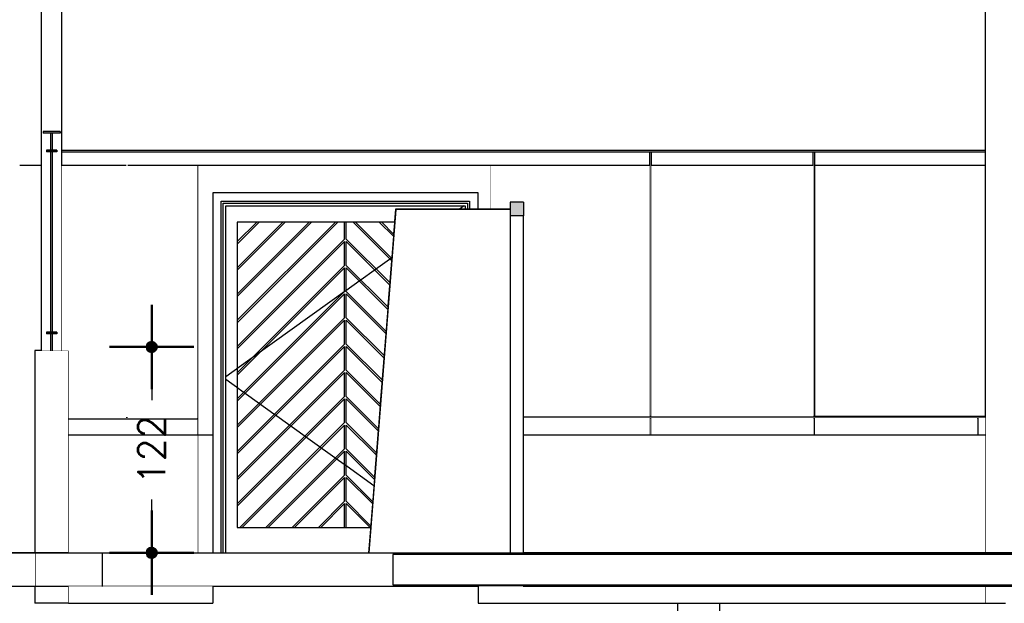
# Model space of a CAD drawing. Header units: inches. Extents: x -33917 to -601, y 26730 to 64098.
# Tile 48 of 80: x -16576 to -15992, y 27226 to 27573. Entities that reach past the tile are written whole.
import ezdxf

# ---------------------------------------------------------------- set-up
doc = ezdxf.new("R2010")
doc.units = ezdxf.units.IN
doc.header["$LTSCALE"] = 0.8
doc.header["$MEASUREMENT"] = 0
doc.set_wipeout_variables(frame=1)
doc.header["$PDMODE"] = 2
doc.layers.add('Parede', color=7, linetype='Continuous', lineweight=50)
doc.styles.add('R', font='romans.shx')
doc.dimstyles.new('100', dxfattribs={"dimscale": 2, "dimtxt": 14, "dimasz": 1, "dimexe": 1, "dimexo": 1, "dimgap": 5, "dimtad": 1, "dimdec": 0, "dimdsep": 46, "dimtxsty": 'R', "dimblk1": 'COTA', "dimblk2": 'COTA', "dimsah": 1, "dimcen": 1, "dimse1": 1, "dimse2": 1, "dimclrt": 7, "dimaunit": 1, "dimadec": 0, "dimazin": 0, "dimtfac": 1, "dimtdec": 0, "dimtmove": 2, "dimatfit": 3, "dimldrblk": 'COTA', "dimfxl": 1, "dimtolj": 1, "dimarcsym": 0})

# ---------------------------------------------------------------- blocks, each defined once
blk = doc.blocks.new('COTA')
h = blk.add_hatch(color=256)
h.paths.add_polyline_path([(0, 1.5, 0.414214), (-1.5, 0), (0, 0)])
h.paths.add_polyline_path([(1.5, 0), (0, 0), (0, -1.5, 0.414214)])
h.paths.add_polyline_path([(0, 1.5), (0, 0), (1.5, 0, 0.414214)])
h.paths.add_polyline_path([(0, 0), (-1.5, 0, 0.414214), (0, -1.5)])
for p, q in [((0, 12.5), (0, 0)), ((0, 0), (-12.5, 0)), ((0, -12.5), (0, 0)), ((0, 0), (12.5, 0))]:
    blk.add_line(p, q)
blk.add_circle((0, 0), 1.5)
blk = doc.blocks.new('*D174')
at = {"layer": 'Defpoints', "color": 0, "lineweight": -3, "transparency": 16777216}
for p in [(-16545.56, 27378.42), (-16498.06, 27378.42), (-16527.41, 27256.29)]:
    blk.add_point(p, dxfattribs=at)
at = {"layer": 'Parede', "color": 0, "lineweight": -2, "transparency": 16777216}
for p, q in [((-16498.06, 27376.42), (-16498.06, 27346.78)), ((-16498.06, 27258.29), (-16498.06, 27287.93))]:
    blk.add_line(p, q, dxfattribs=at)
at = {"layer": 'Parede', "color": 0, "lineweight": -2, "transparency": 16777216, "xscale": 2, "yscale": 2, "zscale": 2}
for p, rotation in [((-16498.06, 27378.42), 90), ((-16498.06, 27256.29), 270)]:
    blk.add_blockref('COTA', p, dxfattribs=dict(at, rotation=rotation))
at = {"layer": 'Parede', "color": 7, "lineweight": -3, "transparency": 16777216, "insert": (-16498.06, 27317.36), "char_height": 16, "attachment_point": 5, "rotation": 90, "style": 'R'}
blk.add_mtext('\\A1;122', dxfattribs=at)
blk = doc.blocks.new('*D175')
at = {"layer": 'Defpoints', "color": 0, "lineweight": -3, "transparency": 16777216}
for p in [(-16632.12, 27486.29), (-16587.41, 27486.29), (-16567.41, 27256.29)]:
    blk.add_point(p, dxfattribs=at)
at = {"layer": 'Parede', "color": 0, "lineweight": -2, "transparency": 16777216}
for p, q in [((-16632.12, 27484.29), (-16632.12, 27401.86)), ((-16632.12, 27258.29), (-16632.12, 27340.72))]:
    blk.add_line(p, q, dxfattribs=at)
at = {"layer": 'Parede', "color": 0, "lineweight": -2, "transparency": 16777216, "xscale": 2, "yscale": 2, "zscale": 2}
for p, rotation in [((-16632.12, 27486.29), 90), ((-16632.12, 27256.29), 270)]:
    blk.add_blockref('COTA', p, dxfattribs=dict(at, rotation=rotation))
at = {"layer": 'Parede', "color": 7, "lineweight": -3, "transparency": 16777216, "insert": (-16632.12, 27371.29), "char_height": 16, "attachment_point": 5, "rotation": 90, "style": 'R'}
blk.add_mtext('\\A1;230', dxfattribs=at)

msp = doc.modelspace()

# ---------------------------------------------------------------- linework, layer by layer
at = {"layer": 'Parede', "lineweight": -3}
for p, q in [((-16003.409, 27256.29), (-16003.409, 27786.29)), ((-16576.409, 27486.29), (-16573.63, 27486.29)), ((-16573.63, 27486.29), (-16570.38, 27486.29)), ((-16100.63, 27486.29), (-16097.38, 27486.29)), ((-16097.38, 27486.29), (-16092.805, 27486.29)), ((-16092.805, 27486.29), (-16091.505, 27486.29)), ((-16091.505, 27486.29), (-16090.205, 27486.29)), ((-16090.205, 27486.29), (-16085.63, 27486.29)), ((-16085.63, 27486.29), (-16082.38, 27486.29)), ((-16082.38, 27486.29), (-16077.455, 27486.29)), ((-16077.455, 27486.29), (-16076.255, 27486.29)), ((-16076.255, 27486.29), (-16075.055, 27486.29)), ((-16075.055, 27486.29), (-16070.13, 27486.29)), ((-16070.13, 27486.29), (-16066.88, 27486.29)), ((-16066.88, 27486.29), (-16062.305, 27486.29)), ((-16062.305, 27486.29), (-16061.005, 27486.29)), ((-16061.005, 27486.29), (-16059.705, 27486.29)), ((-16059.705, 27486.29), (-16055.13, 27486.29)), ((-16055.13, 27486.29), (-16051.88, 27486.29)), ((-16051.88, 27486.29), (-16046.955, 27486.29)), ((-16046.955, 27486.29), (-16045.755, 27486.29)), ((-16045.755, 27486.29), (-16044.555, 27486.29)), ((-16044.555, 27486.29), (-16039.63, 27486.29)), ((-16039.63, 27486.29), (-16036.38, 27486.29)), ((-16036.38, 27486.29), (-16031.805, 27486.29)), ((-16031.805, 27486.29), (-16030.505, 27486.29)), ((-16030.505, 27486.29), (-16029.205, 27486.29)), ((-16029.205, 27486.29), (-16024.63, 27486.29)), ((-16024.63, 27486.29), (-16021.38, 27486.29)), ((-16021.38, 27486.29), (-16016.455, 27486.29)), ((-16016.455, 27486.29), (-16015.255, 27486.29)), ((-16015.255, 27486.29), (-16014.055, 27486.29)), ((-16014.055, 27486.29), (-16003.409, 27486.29)), ((-16009.13, 27486.29), (-16008.435, 27486.29)), ((-16567.409, 27376.29), (-16567.409, 27256.29)), ((-16547.409, 27376.29), (-16567.409, 27376.29)), ((-16547.409, 27376.29), (-16547.409, 27256.29)), ((-16567.409, 27236.29), (-16567.409, 27226.29)), ((-16547.409, 27236.29), (-16547.409, 27226.29)), ((-16547.409, 27226.29), (-16567.409, 27226.29)), ((-16185.909, 27216.29), (-16185.909, 27226.29)), ((-16160.909, 27216.29), (-16160.909, 27226.29))]:
    msp.add_line(p, q, dxfattribs=at)

# ---------------------------------------------------------------- wipeouts: each hides what was drawn before it
at = {"lineweight": -3}
msp.add_wipeout([(-16003.409, 27236.29), (-16003.409, 27226.29), (-15991.409, 27226.29), (-15991.409, 27236.29)], dxfattribs=at).dxf.layer = 'Parede'

# ---------------------------------------------------------------- next in the draw order: linework, layer by layer
at = {"layer": 'Parede', "lineweight": -3}
for q in [(-16003.409, 27236.29), (-15991.409, 27226.29)]:
    msp.add_line((-16003.409, 27226.29), q, dxfattribs=at)

# ---------------------------------------------------------------- next in the draw order: wipeouts: each hides what was drawn before it
at = {"lineweight": -3}
for points in [[(-16563.409, 27786.29), (-16563.409, 27376.29), (-16557.909, 27376.29), (-16557.909, 27386.29), (-16560.409, 27386.29), (-16560.409, 27387.29), (-16557.909, 27387.29), (-16557.909, 27494.29), (-16560.409, 27494.29), (-16560.409, 27495.29), (-16557.909, 27495.29), (-16557.909, 27505.29), (-16562.409, 27505.29), (-16562.409, 27506.29), (-16552.409, 27506.29), (-16552.409, 27505.29), (-16556.909, 27505.29), (-16556.909, 27495.29), (-16554.409, 27495.29), (-16554.409, 27494.29), (-16556.909, 27494.29), (-16556.909, 27387.29), (-16554.409, 27387.29), (-16554.409, 27386.29), (-16556.909, 27386.29), (-16556.909, 27376.29), (-16551.409, 27376.29), (-16551.409, 27786.29)], [(-16277.409, 27336.29), (-16003.409, 27336.29), (-16003.409, 27337.29), (-16277.409, 27337.29)], [(-16547.409, 27336.29), (-16547.409, 27335.29), (-16470.81, 27335.29), (-16470.81, 27336.29)], [(-16567.409, 27256.29), (-16567.409, 27236.29), (-16277.707, 27236.29), (-16277.707, 27256.29)]]:
    msp.add_wipeout(points, dxfattribs=at).dxf.layer = 'Parede'

# ---------------------------------------------------------------- next in the draw order: linework, layer by layer
at = {"layer": 'Parede', "lineweight": -3}
for p, q in [((-16563.409, 27376.29), (-16563.409, 27786.29)), ((-16551.409, 27376.29), (-16551.409, 27786.29)), ((-16562.409, 27506.29), (-16562.409, 27505.29)), ((-16552.409, 27506.29), (-16552.409, 27505.29)), ((-16570.38, 27486.29), (-16565.455, 27486.29)), ((-16565.455, 27486.29), (-16564.255, 27486.29)), ((-16564.255, 27486.29), (-16563.409, 27486.29)), ((-16567.409, 27256.29), (-16567.409, 27236.29)), ((-16547.409, 27256.29), (-16567.409, 27256.29)), ((-16527.409, 27256.29), (-16547.409, 27256.29)), ((-16369.409, 27256.29), (-16527.409, 27256.29)), ((-16369.209, 27256.29), (-16369.409, 27256.29)), ((-16277.707, 27256.29), (-16369.209, 27256.29)), ((-16547.409, 27236.29), (-16567.409, 27236.29)), ((-16527.409, 27236.29), (-16547.409, 27236.29)), ((-16277.707, 27236.29), (-16527.409, 27236.29))]:
    msp.add_line(p, q, dxfattribs=at)

# ---------------------------------------------------------------- next in the draw order: wipeouts: each hides what was drawn before it
at = {"lineweight": -3}
for points in [[(-16557.909, 27495.29), (-16556.909, 27495.29), (-16556.909, 27505.29), (-16557.909, 27505.29)], [(-16556.909, 27386.29), (-16557.909, 27386.29), (-16557.909, 27376.29), (-16556.909, 27376.29)], [(-16471.047, 27335.29), (-16471.047, 27326.29), (-16470.81, 27326.29), (-16470.81, 27335.29)], [(-16201.587, 27336.29), (-16202.587, 27336.29), (-16202.587, 27326.29), (-16201.587, 27326.29)], [(-16104.511, 27336.29), (-16105.511, 27336.29), (-16105.511, 27326.29), (-16104.511, 27326.29)], [(-16007.435, 27336.29), (-16008.435, 27336.29), (-16008.435, 27326.29), (-16007.435, 27326.29)]]:
    msp.add_wipeout(points, dxfattribs=at).dxf.layer = 'Parede'

# ---------------------------------------------------------------- next in the draw order: hatches: boundary and pattern name
at = {"layer": 'Parede', "lineweight": -3}
msp.add_hatch(color=256, dxfattribs=at).paths.add_polyline_path([(-16562.409, 27505.29), (-16552.409, 27505.29), (-16552.409, 27506.29), (-16562.409, 27506.29)])

# ---------------------------------------------------------------- next in the draw order: linework, layer by layer
for p, q in [((-16552.409, 27506.29), (-16562.409, 27506.29)), ((-16552.409, 27505.29), (-16562.409, 27505.29)), ((-16470.81, 27336.29), (-16547.409, 27336.29)), ((-16470.81, 27335.29), (-16547.409, 27335.29)), ((-16471.047, 27326.29), (-16471.047, 27335.29)), ((-16008.435, 27326.29), (-16008.435, 27336.29)), ((-16007.435, 27326.29), (-16007.435, 27336.29))]:
    msp.add_line(p, q, dxfattribs=at)

# ---------------------------------------------------------------- next in the draw order: wipeouts: each hides what was drawn before it
at = {"lineweight": -3}
for points in [[(-16557.909, 27387.29), (-16556.909, 27387.29), (-16556.909, 27494.29), (-16557.909, 27494.29)], [(-16202.587, 27337.29), (-16201.587, 27337.29), (-16201.587, 27494.29), (-16202.587, 27494.29)], [(-16105.511, 27337.29), (-16104.511, 27337.29), (-16104.511, 27494.29), (-16105.511, 27494.29)], [(-16841.846, 27236.29), (-16567.409, 27236.29), (-16567.409, 27256.29), (-16841.846, 27256.29)], [(-16547.409, 27236.29), (-16547.409, 27226.29), (-16461.827, 27226.29), (-16461.827, 27236.29)], [(-16304.427, 27226.29), (-16003.409, 27226.29), (-16003.409, 27236.29), (-16304.427, 27236.29)]]:
    msp.add_wipeout(points, dxfattribs=at).dxf.layer = 'Parede'

# ---------------------------------------------------------------- next in the draw order: hatches: boundary and pattern name
at = {"layer": 'Parede', "lineweight": -3}
for points in [[(-16560.409, 27494.29), (-16554.409, 27494.29), (-16554.409, 27495.29), (-16560.409, 27495.29)], [(-16560.409, 27386.29), (-16554.409, 27386.29), (-16554.409, 27387.29), (-16560.409, 27387.29)]]:
    msp.add_hatch(color=256, dxfattribs=at).paths.add_polyline_path(points)

# ---------------------------------------------------------------- next in the draw order: linework, layer by layer
for p, q in [((-16557.909, 27495.29), (-16557.909, 27505.29)), ((-16556.909, 27495.29), (-16556.909, 27505.29)), ((-16560.409, 27495.29), (-16560.409, 27494.29)), ((-16554.409, 27495.29), (-16560.409, 27495.29)), ((-16554.409, 27495.29), (-16554.409, 27494.29)), ((-16554.409, 27494.29), (-16560.409, 27494.29)), ((-16557.909, 27387.29), (-16557.909, 27494.29)), ((-16556.909, 27387.29), (-16556.909, 27494.29)), ((-16202.587, 27337.29), (-16202.587, 27494.29)), ((-16201.587, 27337.29), (-16201.587, 27494.29)), ((-16105.511, 27337.29), (-16105.511, 27494.29)), ((-16104.511, 27337.29), (-16104.511, 27494.29)), ((-16560.409, 27387.29), (-16560.409, 27386.29)), ((-16554.409, 27387.29), (-16560.409, 27387.29)), ((-16554.409, 27386.29), (-16560.409, 27386.29)), ((-16557.909, 27376.29), (-16557.909, 27386.29)), ((-16556.909, 27376.29), (-16556.909, 27386.29)), ((-16554.409, 27387.29), (-16554.409, 27386.29)), ((-16277.409, 27337.29), (-16003.409, 27337.29)), ((-16277.409, 27336.29), (-16003.409, 27336.29)), ((-16202.587, 27326.29), (-16202.587, 27336.29)), ((-16201.587, 27326.29), (-16201.587, 27336.29)), ((-16105.511, 27326.29), (-16105.511, 27336.29)), ((-16104.511, 27326.29), (-16104.511, 27336.29)), ((-16567.409, 27256.29), (-16841.846, 27256.29)), ((-16567.409, 27236.29), (-16841.846, 27236.29)), ((-16461.827, 27236.29), (-16461.827, 27226.29)), ((-16304.427, 27236.29), (-16304.427, 27226.29)), ((-16547.409, 27226.29), (-16461.827, 27226.29)), ((-16304.427, 27226.29), (-16003.409, 27226.29))]:
    msp.add_line(p, q, dxfattribs=at)
at = {"layer": 'Parede', "lineweight": -3, "flags": 128}
msp.add_lwpolyline([(-14497.254, 27236.29), (-14497.409, 27236.29), (-14499.634, 27236.29), (-14762.184, 27236.29), (-14764.409, 27236.29), (-14895.684, 27236.29), (-14897.909, 27236.29), (-15386.296, 27236.29), (-15388.521, 27236.29), (-15876.909, 27236.29), (-15879.134, 27236.29), (-16010.409, 27236.29), (-16012.634, 27236.29), (-16275.184, 27236.29), (-16277.409, 27236.29), (-16277.707, 27236.29)], dxfattribs=at)

# ---------------------------------------------------------------- next in the draw order: dimensions: what is measured, and where the dimension line sits
at = {"layer": 'Parede', "lineweight": -3}
dim = msp.add_linear_dim(base=(-16632.12, 27486.29), p1=(-16567.409, 27256.29), p2=(-16587.409, 27486.29), angle=90, dimstyle='100', override={"dimtxt": 8}, dxfattribs=at)
dim.commit()
dim.dimension.update_dxf_attribs({"geometry": '*D175', "text_midpoint": (-16632.12, 27371.29), "dimtype": 160})

# ---------------------------------------------------------------- next in the draw order: wipeouts: each hides what was drawn before it
at = {"lineweight": -3}
for points in [[(-16551.409, 27486.29), (-16551.409, 27376.29), (-16547.409, 27376.29), (-16547.409, 27336.29), (-16513.284, 27336.29), (-16513.284, 27486.29)], [(-16296.734, 27486.29), (-16470.81, 27486.29), (-16470.81, 27256.29), (-16461.827, 27256.29), (-16461.827, 27469.99), (-16304.427, 27469.99), (-16304.427, 27460.29), (-16296.734, 27460.29)]]:
    msp.add_wipeout(points, dxfattribs=at).dxf.layer = 'Parede'

# ---------------------------------------------------------------- next in the draw order: linework, layer by layer
at = {"layer": 'Parede', "lineweight": -3}
for p, q in [((-16551.409, 27486.29), (-16550.305, 27486.29)), ((-16550.305, 27486.29), (-16549.005, 27486.29)), ((-16549.005, 27486.29), (-16547.705, 27486.29)), ((-16547.705, 27486.29), (-16543.13, 27486.29)), ((-16543.13, 27486.29), (-16539.88, 27486.29)), ((-16539.88, 27486.29), (-16534.955, 27486.29)), ((-16534.955, 27486.29), (-16533.755, 27486.29)), ((-16533.755, 27486.29), (-16532.555, 27486.29)), ((-16532.555, 27486.29), (-16527.63, 27486.29)), ((-16527.63, 27486.29), (-16524.38, 27486.29)), ((-16524.38, 27486.29), (-16519.805, 27486.29)), ((-16519.805, 27486.29), (-16518.505, 27486.29)), ((-16518.505, 27486.29), (-16517.205, 27486.29)), ((-16470.81, 27486.29), (-16470.81, 27326.29)), ((-16470.81, 27486.29), (-16296.734, 27486.29)), ((-16296.734, 27486.29), (-16296.734, 27460.29)), ((-16470.81, 27326.29), (-16470.81, 27256.29))]:
    msp.add_line(p, q, dxfattribs=at)

# ---------------------------------------------------------------- next in the draw order: wipeouts: each hides what was drawn before it
at = {"lineweight": -3}
for points in [[(-16455.627, 27463.79), (-16456.827, 27464.99), (-16456.827, 27256.29), (-16455.627, 27256.29)], [(-16310.627, 27463.79), (-16310.627, 27460.29), (-16309.427, 27460.29), (-16309.427, 27464.99)]]:
    msp.add_wipeout(points, dxfattribs=at).dxf.layer = 'Parede'

# ---------------------------------------------------------------- next in the draw order: wipeouts: each hides what was drawn before it
for points in [[(-16202.587, 27486.29), (-16296.734, 27486.29), (-16296.734, 27460.29), (-16285.409, 27460.29), (-16285.409, 27464.29), (-16277.409, 27464.29), (-16277.409, 27456.29), (-16277.409, 27337.29), (-16202.587, 27337.29)], [(-16309.427, 27464.99), (-16456.827, 27464.99), (-16455.627, 27463.79), (-16310.627, 27463.79)], [(-16547.409, 27326.29), (-16471.047, 27326.29), (-16471.047, 27335.29), (-16547.409, 27335.29)]]:
    msp.add_wipeout(points, dxfattribs=at).dxf.layer = 'Parede'

# ---------------------------------------------------------------- next in the draw order: linework, layer by layer
at = {"layer": 'Parede', "lineweight": -3}
for p, q in [((-16296.734, 27486.29), (-16295.88, 27486.29)), ((-16295.88, 27486.29), (-16290.955, 27486.29)), ((-16290.955, 27486.29), (-16289.755, 27486.29)), ((-16289.755, 27486.29), (-16288.555, 27486.29)), ((-16288.555, 27486.29), (-16283.63, 27486.29)), ((-16283.63, 27486.29), (-16280.38, 27486.29)), ((-16280.38, 27486.29), (-16275.805, 27486.29)), ((-16275.805, 27486.29), (-16274.505, 27486.29)), ((-16274.505, 27486.29), (-16273.205, 27486.29)), ((-16273.205, 27486.29), (-16268.63, 27486.29)), ((-16268.63, 27486.29), (-16265.38, 27486.29)), ((-16265.38, 27486.29), (-16260.455, 27486.29)), ((-16260.455, 27486.29), (-16259.255, 27486.29)), ((-16259.255, 27486.29), (-16258.055, 27486.29)), ((-16258.055, 27486.29), (-16253.13, 27486.29)), ((-16253.13, 27486.29), (-16249.88, 27486.29)), ((-16249.88, 27486.29), (-16245.305, 27486.29)), ((-16245.305, 27486.29), (-16244.005, 27486.29)), ((-16244.005, 27486.29), (-16242.705, 27486.29)), ((-16242.705, 27486.29), (-16238.13, 27486.29)), ((-16238.13, 27486.29), (-16234.88, 27486.29)), ((-16234.88, 27486.29), (-16229.955, 27486.29)), ((-16229.955, 27486.29), (-16228.755, 27486.29)), ((-16228.755, 27486.29), (-16227.555, 27486.29)), ((-16227.555, 27486.29), (-16222.63, 27486.29)), ((-16222.63, 27486.29), (-16219.38, 27486.29)), ((-16219.38, 27486.29), (-16214.805, 27486.29)), ((-16214.805, 27486.29), (-16213.505, 27486.29)), ((-16213.505, 27486.29), (-16212.205, 27486.29)), ((-16212.205, 27486.29), (-16207.63, 27486.29)), ((-16277.409, 27464.29), (-16285.409, 27464.29))]:
    msp.add_line(p, q, dxfattribs=at)

# ---------------------------------------------------------------- next in the draw order: wipeouts: each hides what was drawn before it
at = {"lineweight": -3}
for points in [[(-16512.284, 27336.29), (-16471.047, 27336.29), (-16471.047, 27486.29), (-16512.284, 27486.29)], [(-16461.827, 27256.29), (-16456.827, 27256.29), (-16456.827, 27464.99), (-16461.827, 27469.99)], [(-16304.427, 27469.99), (-16309.427, 27464.99), (-16309.427, 27460.29), (-16304.427, 27460.29)], [(-16277.409, 27326.29), (-16202.587, 27326.29), (-16202.587, 27336.29), (-16277.409, 27336.29)], [(-16547.409, 27256.29), (-16470.81, 27256.29), (-16470.81, 27326.29), (-16547.409, 27326.29)]]:
    msp.add_wipeout(points, dxfattribs=at).dxf.layer = 'Parede'

# ---------------------------------------------------------------- next in the draw order: linework, layer by layer
at = {"layer": 'Parede', "lineweight": -3}
for p, q in [((-16517.205, 27486.29), (-16513.284, 27486.29)), ((-16512.284, 27486.29), (-16509.38, 27486.29)), ((-16509.38, 27486.29), (-16504.455, 27486.29)), ((-16504.455, 27486.29), (-16503.255, 27486.29)), ((-16503.255, 27486.29), (-16502.055, 27486.29)), ((-16502.055, 27486.29), (-16497.13, 27486.29)), ((-16497.13, 27486.29), (-16493.88, 27486.29)), ((-16493.88, 27486.29), (-16489.305, 27486.29)), ((-16489.305, 27486.29), (-16488.005, 27486.29)), ((-16488.005, 27486.29), (-16486.705, 27486.29)), ((-16486.705, 27486.29), (-16482.13, 27486.29)), ((-16482.13, 27486.29), (-16478.88, 27486.29)), ((-16478.88, 27486.29), (-16473.955, 27486.29)), ((-16473.955, 27486.29), (-16472.755, 27486.29)), ((-16472.755, 27486.29), (-16471.555, 27486.29)), ((-16471.555, 27486.29), (-16471.047, 27486.29)), ((-16547.409, 27326.29), (-16470.81, 27326.29)), ((-16470.81, 27326.29), (-16461.827, 27326.29)), ((-16527.409, 27256.29), (-16527.409, 27236.29))]:
    msp.add_line(p, q, dxfattribs=at)

# ---------------------------------------------------------------- next in the draw order: dimensions: what is measured, and where the dimension line sits
dim = msp.add_linear_dim(base=(-16498.055, 27378.422), p1=(-16527.409, 27256.29), p2=(-16545.556, 27378.422), angle=90, dimstyle='100', override={"dimtxt": 8}, dxfattribs=at)
dim.commit()
dim.dimension.update_dxf_attribs({"geometry": '*D174', "text_midpoint": (-16498.055, 27317.356), "dimtype": 160})

# ---------------------------------------------------------------- next in the draw order: wipeouts: each hides what was drawn before it
at = {"lineweight": -3}
for points in [[(-16105.511, 27486.29), (-16201.587, 27486.29), (-16201.587, 27337.29), (-16105.511, 27337.29)], [(-16461.827, 27469.99), (-16456.827, 27464.99), (-16309.427, 27464.99), (-16304.427, 27469.99)]]:
    msp.add_wipeout(points, dxfattribs=at).dxf.layer = 'Parede'

# ---------------------------------------------------------------- next in the draw order: linework, layer by layer
at = {"layer": 'Parede', "lineweight": -3}
for p, q in [((-16207.63, 27486.29), (-16204.38, 27486.29)), ((-16204.38, 27486.29), (-16202.587, 27486.29)), ((-16201.587, 27486.29), (-16199.455, 27486.29)), ((-16199.455, 27486.29), (-16198.255, 27486.29)), ((-16198.255, 27486.29), (-16197.055, 27486.29)), ((-16197.055, 27486.29), (-16192.13, 27486.29)), ((-16192.13, 27486.29), (-16188.88, 27486.29)), ((-16188.88, 27486.29), (-16184.305, 27486.29)), ((-16184.305, 27486.29), (-16183.005, 27486.29)), ((-16183.005, 27486.29), (-16181.705, 27486.29)), ((-16181.705, 27486.29), (-16177.13, 27486.29)), ((-16177.13, 27486.29), (-16173.88, 27486.29)), ((-16173.88, 27486.29), (-16168.955, 27486.29)), ((-16168.955, 27486.29), (-16167.755, 27486.29)), ((-16167.755, 27486.29), (-16166.555, 27486.29)), ((-16166.555, 27486.29), (-16161.63, 27486.29)), ((-16161.63, 27486.29), (-16158.38, 27486.29)), ((-16158.38, 27486.29), (-16153.805, 27486.29)), ((-16153.805, 27486.29), (-16152.505, 27486.29)), ((-16152.505, 27486.29), (-16151.205, 27486.29)), ((-16151.205, 27486.29), (-16146.63, 27486.29)), ((-16146.63, 27486.29), (-16143.38, 27486.29)), ((-16143.38, 27486.29), (-16138.455, 27486.29)), ((-16138.455, 27486.29), (-16137.255, 27486.29)), ((-16137.255, 27486.29), (-16136.055, 27486.29)), ((-16136.055, 27486.29), (-16131.13, 27486.29)), ((-16131.13, 27486.29), (-16127.88, 27486.29)), ((-16127.88, 27486.29), (-16123.305, 27486.29)), ((-16123.305, 27486.29), (-16122.005, 27486.29)), ((-16122.005, 27486.29), (-16120.705, 27486.29)), ((-16120.705, 27486.29), (-16116.13, 27486.29)), ((-16116.13, 27486.29), (-16112.88, 27486.29)), ((-16461.827, 27469.99), (-16461.827, 27256.29)), ((-16304.427, 27469.99), (-16461.827, 27469.99)), ((-16304.427, 27460.29), (-16304.427, 27469.99))]:
    msp.add_line(p, q, dxfattribs=at)

# ---------------------------------------------------------------- next in the draw order: wipeouts: each hides what was drawn before it
at = {"lineweight": -3}
for points in [[(-16105.511, 27494.29), (-16105.555, 27494.29), (-16105.555, 27486.29), (-16105.511, 27486.29)], [(-16455.627, 27256.29), (-16454.127, 27256.29), (-16454.127, 27462.29), (-16455.627, 27462.29)], [(-16312.127, 27462.29), (-16312.127, 27460.29), (-16310.627, 27460.29), (-16310.627, 27462.29)], [(-16105.511, 27336.29), (-16201.587, 27336.29), (-16201.587, 27326.29), (-16105.511, 27326.29)]]:
    msp.add_wipeout(points, dxfattribs=at).dxf.layer = 'Parede'

# ---------------------------------------------------------------- next in the draw order: linework, layer by layer
at = {"layer": 'Parede', "lineweight": -3}
for p, q in [((-16551.409, 27495.276), (-16003.409, 27495.276)), ((-16551.409, 27494.276), (-16003.409, 27494.276)), ((-16105.555, 27486.29), (-16105.555, 27494.29)), ((-16112.88, 27486.29), (-16107.955, 27486.29)), ((-16107.955, 27486.29), (-16106.755, 27486.29)), ((-16106.755, 27486.29), (-16105.555, 27486.29)), ((-16105.555, 27486.29), (-16105.511, 27486.29)), ((-16104.511, 27486.29), (-16100.63, 27486.29))]:
    msp.add_line(p, q, dxfattribs=at)

# ---------------------------------------------------------------- next in the draw order: wipeouts: each hides what was drawn before it
at = {"lineweight": -3}
for points in [[(-16310.627, 27463.79), (-16455.627, 27463.79), (-16455.627, 27462.29), (-16454.127, 27462.29), (-16312.127, 27462.29), (-16310.627, 27462.29)], [(-16447.327, 27452.49), (-16454.127, 27452.49), (-16454.127, 27271.29), (-16447.327, 27271.29)], [(-16104.511, 27326.29), (-16029.205, 27326.29), (-16008.435, 27326.29), (-16008.435, 27336.29), (-16104.511, 27336.29)]]:
    msp.add_wipeout(points, dxfattribs=at).dxf.layer = 'Parede'

# ---------------------------------------------------------------- next in the draw order: wipeouts: each hides what was drawn before it
for points in [[(-16454.127, 27462.29), (-16454.127, 27452.49), (-16447.327, 27452.49), (-16354.02, 27452.49), (-16353.409, 27460.29), (-16312.127, 27460.29), (-16312.127, 27462.29)], [(-16007.435, 27326.29), (-16003.409, 27326.29), (-16003.409, 27336.29), (-16007.435, 27336.29)], [(-16447.327, 27271.29), (-16454.127, 27271.29), (-16454.127, 27256.29), (-16369.409, 27256.29), (-16368.232, 27271.29)]]:
    msp.add_wipeout(points, dxfattribs=at).dxf.layer = 'Parede'

# ---------------------------------------------------------------- next in the draw order: linework, layer by layer
at = {"layer": 'Parede', "lineweight": -3}
for p, q in [((-16456.827, 27256.29), (-16456.827, 27464.99)), ((-16456.827, 27464.99), (-16309.427, 27464.99)), ((-16455.627, 27256.29), (-16455.627, 27463.79)), ((-16455.627, 27463.79), (-16310.627, 27463.79)), ((-16454.127, 27256.29), (-16454.127, 27462.29)), ((-16454.127, 27462.29), (-16312.127, 27462.29)), ((-16312.599, 27462.29), (-16315.387, 27460.29)), ((-16312.127, 27462.29), (-16312.127, 27460.29)), ((-16310.627, 27463.79), (-16310.627, 27460.29)), ((-16309.427, 27464.99), (-16309.427, 27460.29))]:
    msp.add_line(p, q, dxfattribs=at)

# ---------------------------------------------------------------- next in the draw order: wipeouts: each hides what was drawn before it
at = {"lineweight": -3}
for points in [[(-16447.327, 27377.295), (-16383.627, 27440.995), (-16383.627, 27426.853), (-16447.327, 27363.153), (-16447.327, 27361.739), (-16383.627, 27425.439), (-16383.627, 27411.297), (-16447.327, 27347.597), (-16447.327, 27346.183), (-16383.627, 27409.883), (-16383.627, 27395.74), (-16447.327, 27332.04), (-16447.327, 27330.626), (-16383.627, 27394.326), (-16383.627, 27380.184), (-16447.327, 27316.484), (-16447.327, 27315.07), (-16383.627, 27378.77), (-16383.627, 27364.628), (-16447.327, 27300.928), (-16447.327, 27299.514), (-16383.627, 27363.214), (-16383.627, 27349.071), (-16447.327, 27285.371), (-16447.327, 27283.957), (-16383.627, 27347.657), (-16383.627, 27333.515), (-16445.852, 27271.29), (-16444.438, 27271.29), (-16383.627, 27332.101), (-16383.627, 27317.959), (-16430.296, 27271.29), (-16428.882, 27271.29), (-16383.627, 27316.544), (-16383.627, 27302.402), (-16414.739, 27271.29), (-16413.325, 27271.29), (-16383.627, 27300.988), (-16383.627, 27286.846), (-16399.183, 27271.29), (-16397.769, 27271.29), (-16383.627, 27285.432), (-16383.627, 27271.29), (-16382.627, 27271.29), (-16382.627, 27285.432), (-16368.485, 27271.29), (-16368.232, 27271.29), (-16368.148, 27272.367), (-16382.627, 27286.846), (-16382.627, 27300.988), (-16367.119, 27285.48), (-16367.016, 27286.792), (-16382.627, 27302.402), (-16382.627, 27316.544), (-16365.988, 27299.905), (-16365.885, 27301.217), (-16382.627, 27317.959), (-16382.627, 27332.101), (-16364.856, 27314.33), (-16364.753, 27315.642), (-16382.627, 27333.515), (-16382.627, 27347.657), (-16363.725, 27328.755), (-16363.622, 27330.067), (-16382.627, 27349.071), (-16382.627, 27363.214), (-16362.594, 27343.18), (-16362.491, 27344.492), (-16382.627, 27364.628), (-16382.627, 27378.77), (-16361.462, 27357.605), (-16361.359, 27358.917), (-16382.627, 27380.184), (-16382.627, 27394.326), (-16360.331, 27372.03), (-16360.228, 27373.342), (-16382.627, 27395.74), (-16382.627, 27409.883), (-16359.199, 27386.455), (-16359.097, 27387.767), (-16382.627, 27411.297), (-16382.627, 27425.439), (-16358.068, 27400.88), (-16357.965, 27402.192), (-16382.627, 27426.853), (-16382.627, 27440.995), (-16356.937, 27415.305), (-16356.834, 27416.617), (-16382.627, 27442.409), (-16382.627, 27452.49), (-16383.627, 27452.49), (-16383.627, 27442.409), (-16447.327, 27378.709)], [(-16277.409, 27326.29), (-16277.409, 27256.29), (-16003.409, 27256.29), (-16003.409, 27326.29)]]:
    msp.add_wipeout(points, dxfattribs=at).dxf.layer = 'Parede'

# ---------------------------------------------------------------- next in the draw order: linework, layer by layer
at = {"layer": 'Parede', "lineweight": -3}
msp.add_line((-16277.409, 27326.29), (-16003.409, 27326.29), dxfattribs=at)

# ---------------------------------------------------------------- next in the draw order: wipeouts: each hides what was drawn before it
at = {"lineweight": -3}
for points in [[(-16447.327, 27425.379), (-16447.327, 27423.964), (-16418.801, 27452.49), (-16420.216, 27452.49)], [(-16377.151, 27452.49), (-16378.565, 27452.49), (-16355.805, 27429.73), (-16355.702, 27431.042)], [(-16382.627, 27271.29), (-16368.485, 27271.29), (-16382.627, 27285.432)]]:
    msp.add_wipeout(points, dxfattribs=at).dxf.layer = 'Parede'

# ---------------------------------------------------------------- next in the draw order: wipeouts: each hides what was drawn before it
for points in [[(-16285.409, 27256.29), (-16277.409, 27256.29), (-16277.409, 27456.29), (-16285.409, 27456.29)], [(-16447.327, 27408.408), (-16403.245, 27452.49), (-16404.659, 27452.49), (-16447.327, 27409.822)], [(-16363.008, 27452.49), (-16354.674, 27444.155), (-16354.571, 27445.467), (-16361.594, 27452.49)], [(-16382.627, 27286.846), (-16368.148, 27272.367), (-16367.119, 27285.48), (-16382.627, 27300.988)]]:
    msp.add_wipeout(points, dxfattribs=at).dxf.layer = 'Parede'

# ---------------------------------------------------------------- next in the draw order: linework, layer by layer
at = {"layer": 'Parede', "lineweight": -3}
for p in [(-16277.409, 27464.29), (-16277.409, 27256.29)]:
    msp.add_line(p, (-16277.409, 27456.29), dxfattribs=at)
at = {"layer": 'Parede', "lineweight": -3, "flags": 128}
msp.add_lwpolyline([(-14497.254, 27256.29), (-14497.409, 27256.29), (-14499.634, 27256.29), (-14762.184, 27256.29), (-14764.409, 27256.29), (-14895.684, 27256.29), (-14897.909, 27256.29), (-15386.296, 27256.29), (-15388.521, 27256.29), (-15876.909, 27256.29), (-15879.134, 27256.29), (-16010.409, 27256.29), (-16012.634, 27256.29), (-16275.184, 27256.29), (-16277.409, 27256.29), (-16277.707, 27256.29)], dxfattribs=at)

# ---------------------------------------------------------------- next in the draw order: wipeouts: each hides what was drawn before it
at = {"lineweight": -3}
for points in [[(-16447.327, 27440.935), (-16447.327, 27439.521), (-16434.358, 27452.49), (-16435.772, 27452.49)], [(-16382.627, 27302.402), (-16367.016, 27286.792), (-16365.988, 27299.905), (-16382.627, 27316.544)]]:
    msp.add_wipeout(points, dxfattribs=at).dxf.layer = 'Parede'

# ---------------------------------------------------------------- next in the draw order: wipeouts: each hides what was drawn before it
for points in [[(-16389.103, 27452.49), (-16447.327, 27394.266), (-16447.327, 27392.852), (-16387.689, 27452.49)], [(-16382.627, 27317.959), (-16365.885, 27301.217), (-16364.856, 27314.33), (-16382.627, 27332.101)], [(-16383.627, 27285.432), (-16397.769, 27271.29), (-16383.627, 27271.29)]]:
    msp.add_wipeout(points, dxfattribs=at).dxf.layer = 'Parede'

# ---------------------------------------------------------------- next in the draw order: wipeouts: each hides what was drawn before it
for points in [[(-16382.627, 27333.515), (-16364.753, 27315.642), (-16363.725, 27328.755), (-16382.627, 27347.657)], [(-16383.627, 27286.846), (-16383.627, 27300.988), (-16413.325, 27271.29), (-16399.183, 27271.29)]]:
    msp.add_wipeout(points, dxfattribs=at).dxf.layer = 'Parede'

# ---------------------------------------------------------------- next in the draw order: wipeouts: each hides what was drawn before it
for points in [[(-16382.627, 27349.071), (-16363.622, 27330.067), (-16362.594, 27343.18), (-16382.627, 27363.214)], [(-16383.627, 27302.402), (-16383.627, 27316.544), (-16428.882, 27271.29), (-16414.739, 27271.29)]]:
    msp.add_wipeout(points, dxfattribs=at).dxf.layer = 'Parede'

# ---------------------------------------------------------------- next in the draw order: wipeouts: each hides what was drawn before it
for points in [[(-16382.627, 27364.628), (-16362.491, 27344.492), (-16361.462, 27357.605), (-16382.627, 27378.77)], [(-16383.627, 27317.959), (-16383.627, 27332.101), (-16444.438, 27271.29), (-16430.296, 27271.29)]]:
    msp.add_wipeout(points, dxfattribs=at).dxf.layer = 'Parede'

# ---------------------------------------------------------------- next in the draw order: wipeouts: each hides what was drawn before it
for points in [[(-16382.627, 27380.184), (-16361.359, 27358.917), (-16360.331, 27372.03), (-16382.627, 27394.326)], [(-16383.627, 27333.515), (-16383.627, 27347.657), (-16447.327, 27283.957), (-16447.327, 27271.29), (-16445.852, 27271.29)]]:
    msp.add_wipeout(points, dxfattribs=at).dxf.layer = 'Parede'

# ---------------------------------------------------------------- next in the draw order: linework, layer by layer
at = {"layer": 'Parede', "lineweight": -3}
msp.add_line((-16447.327, 27271.29), (-16368.232, 27271.29), dxfattribs=at)

# ---------------------------------------------------------------- next in the draw order: wipeouts: each hides what was drawn before it
at = {"lineweight": -3}
for points in [[(-16382.627, 27395.74), (-16360.228, 27373.342), (-16359.199, 27386.455), (-16382.627, 27409.883)], [(-16383.627, 27349.071), (-16383.627, 27363.214), (-16447.327, 27299.514), (-16447.327, 27285.371)]]:
    msp.add_wipeout(points, dxfattribs=at).dxf.layer = 'Parede'

# ---------------------------------------------------------------- next in the draw order: linework, layer by layer
at = {"layer": 'Parede', "lineweight": -3}
for p, q in [((-16399.183, 27271.29), (-16383.627, 27286.846)), ((-16383.627, 27285.432), (-16397.769, 27271.29)), ((-16383.627, 27271.29), (-16383.627, 27285.432)), ((-16368.148, 27272.367), (-16382.627, 27286.846)), ((-16382.627, 27271.29), (-16382.627, 27285.432)), ((-16382.627, 27285.432), (-16368.485, 27271.29))]:
    msp.add_line(p, q, dxfattribs=at)

# ---------------------------------------------------------------- next in the draw order: wipeouts: each hides what was drawn before it
at = {"lineweight": -3}
for points in [[(-16382.627, 27411.297), (-16359.097, 27387.767), (-16358.068, 27400.88), (-16382.627, 27425.439)], [(-16383.627, 27364.628), (-16383.627, 27378.77), (-16447.327, 27315.07), (-16447.327, 27300.928)]]:
    msp.add_wipeout(points, dxfattribs=at).dxf.layer = 'Parede'

# ---------------------------------------------------------------- next in the draw order: linework, layer by layer
at = {"layer": 'Parede', "lineweight": -3}
for p, q in [((-16414.739, 27271.29), (-16383.627, 27302.402)), ((-16367.016, 27286.792), (-16382.627, 27302.402)), ((-16383.627, 27300.988), (-16413.325, 27271.29)), ((-16383.627, 27286.846), (-16383.627, 27300.988)), ((-16382.627, 27286.846), (-16382.627, 27300.988)), ((-16382.627, 27300.988), (-16367.119, 27285.48))]:
    msp.add_line(p, q, dxfattribs=at)

# ---------------------------------------------------------------- next in the draw order: wipeouts: each hides what was drawn before it
at = {"lineweight": -3}
for points in [[(-16382.627, 27426.853), (-16357.965, 27402.192), (-16356.937, 27415.305), (-16382.627, 27440.995)], [(-16383.627, 27380.184), (-16383.627, 27394.326), (-16447.327, 27330.626), (-16447.327, 27316.484)]]:
    msp.add_wipeout(points, dxfattribs=at).dxf.layer = 'Parede'

# ---------------------------------------------------------------- next in the draw order: linework, layer by layer
at = {"layer": 'Parede', "lineweight": -3}
for p, q in [((-16430.296, 27271.29), (-16383.627, 27317.959)), ((-16383.627, 27316.544), (-16428.882, 27271.29)), ((-16383.627, 27302.402), (-16383.627, 27316.544)), ((-16365.885, 27301.217), (-16382.627, 27317.959)), ((-16382.627, 27302.402), (-16382.627, 27316.544)), ((-16382.627, 27316.544), (-16365.988, 27299.905))]:
    msp.add_line(p, q, dxfattribs=at)

# ---------------------------------------------------------------- next in the draw order: wipeouts: each hides what was drawn before it
at = {"lineweight": -3}
for points in [[(-16382.627, 27452.49), (-16382.627, 27442.409), (-16356.834, 27416.617), (-16355.805, 27429.73), (-16378.565, 27452.49)], [(-16383.627, 27395.74), (-16383.627, 27409.883), (-16447.327, 27346.183), (-16447.327, 27332.04)]]:
    msp.add_wipeout(points, dxfattribs=at).dxf.layer = 'Parede'

# ---------------------------------------------------------------- next in the draw order: linework, layer by layer
at = {"layer": 'Parede', "lineweight": -3}
for p, q in [((-16445.852, 27271.29), (-16383.627, 27333.515)), ((-16383.627, 27332.101), (-16444.438, 27271.29)), ((-16383.627, 27317.959), (-16383.627, 27332.101)), ((-16364.753, 27315.642), (-16382.627, 27333.515)), ((-16382.627, 27317.959), (-16382.627, 27332.101)), ((-16382.627, 27332.101), (-16364.856, 27314.33))]:
    msp.add_line(p, q, dxfattribs=at)

# ---------------------------------------------------------------- next in the draw order: wipeouts: each hides what was drawn before it
at = {"lineweight": -3}
for points in [[(-16363.008, 27452.49), (-16377.151, 27452.49), (-16355.702, 27431.042), (-16354.674, 27444.155)], [(-16383.627, 27411.297), (-16383.627, 27425.439), (-16447.327, 27361.739), (-16447.327, 27347.597)]]:
    msp.add_wipeout(points, dxfattribs=at).dxf.layer = 'Parede'

# ---------------------------------------------------------------- next in the draw order: linework, layer by layer
at = {"layer": 'Parede', "lineweight": -3}
for p, q in [((-16366.293, 27296.012), (-16454.127, 27359.029)), ((-16447.327, 27285.371), (-16383.627, 27349.071)), ((-16363.622, 27330.067), (-16382.627, 27349.071)), ((-16383.627, 27347.657), (-16447.327, 27283.957)), ((-16383.627, 27333.515), (-16383.627, 27347.657)), ((-16382.627, 27333.515), (-16382.627, 27347.657)), ((-16382.627, 27347.657), (-16363.725, 27328.755))]:
    msp.add_line(p, q, dxfattribs=at)

# ---------------------------------------------------------------- next in the draw order: wipeouts: each hides what was drawn before it
at = {"lineweight": -3}
for points in [[(-16361.594, 27452.49), (-16354.571, 27445.467), (-16354.02, 27452.49)], [(-16383.627, 27426.853), (-16383.627, 27440.995), (-16447.327, 27377.295), (-16447.327, 27363.153)]]:
    msp.add_wipeout(points, dxfattribs=at).dxf.layer = 'Parede'

# ---------------------------------------------------------------- next in the draw order: linework, layer by layer
at = {"layer": 'Parede', "lineweight": -3}
for p, q in [((-16378.565, 27452.49), (-16355.805, 27429.73)), ((-16355.702, 27431.042), (-16377.151, 27452.49)), ((-16363.008, 27452.49), (-16354.674, 27444.155)), ((-16354.571, 27445.467), (-16361.594, 27452.49)), ((-16447.327, 27300.928), (-16383.627, 27364.628)), ((-16383.627, 27363.214), (-16447.327, 27299.514)), ((-16383.627, 27349.071), (-16383.627, 27363.214)), ((-16362.491, 27344.492), (-16382.627, 27364.628)), ((-16382.627, 27349.071), (-16382.627, 27363.214)), ((-16382.627, 27363.214), (-16362.594, 27343.18))]:
    msp.add_line(p, q, dxfattribs=at)

# ---------------------------------------------------------------- next in the draw order: wipeouts: each hides what was drawn before it
at = {"lineweight": -3}
msp.add_wipeout([(-16383.627, 27442.409), (-16383.627, 27452.49), (-16387.689, 27452.49), (-16447.327, 27392.852), (-16447.327, 27378.709)], dxfattribs=at).dxf.layer = 'Parede'

# ---------------------------------------------------------------- next in the draw order: linework, layer by layer
at = {"layer": 'Parede', "lineweight": -3}
for p, q in [((-16383.627, 27442.409), (-16383.627, 27452.49)), ((-16382.627, 27442.409), (-16382.627, 27452.49)), ((-16356.834, 27416.617), (-16382.627, 27442.409)), ((-16383.627, 27426.853), (-16383.627, 27440.995)), ((-16382.627, 27426.853), (-16382.627, 27440.995)), ((-16382.627, 27440.995), (-16356.937, 27415.305)), ((-16383.627, 27411.297), (-16383.627, 27425.439)), ((-16357.965, 27402.192), (-16382.627, 27426.853)), ((-16382.627, 27411.297), (-16382.627, 27425.439)), ((-16382.627, 27425.439), (-16358.068, 27400.88)), ((-16383.627, 27395.74), (-16383.627, 27409.883)), ((-16359.097, 27387.767), (-16382.627, 27411.297)), ((-16382.627, 27395.74), (-16382.627, 27409.883)), ((-16382.627, 27409.883), (-16359.199, 27386.455)), ((-16360.228, 27373.342), (-16382.627, 27395.74)), ((-16383.627, 27380.184), (-16383.627, 27394.326)), ((-16382.627, 27380.184), (-16382.627, 27394.326)), ((-16382.627, 27394.326), (-16360.331, 27372.03)), ((-16447.327, 27316.484), (-16383.627, 27380.184)), ((-16383.627, 27378.77), (-16447.327, 27315.07)), ((-16383.627, 27364.628), (-16383.627, 27378.77)), ((-16361.359, 27358.917), (-16382.627, 27380.184)), ((-16382.627, 27364.628), (-16382.627, 27378.77)), ((-16382.627, 27378.77), (-16361.462, 27357.605))]:
    msp.add_line(p, q, dxfattribs=at)

# ---------------------------------------------------------------- next in the draw order: wipeouts: each hides what was drawn before it
at = {"lineweight": -3}
msp.add_wipeout([(-16403.245, 27452.49), (-16447.327, 27408.408), (-16447.327, 27394.266), (-16389.103, 27452.49)], dxfattribs=at).dxf.layer = 'Parede'

# ---------------------------------------------------------------- next in the draw order: linework, layer by layer
at = {"layer": 'Parede', "lineweight": -3}
for p, q in [((-16447.327, 27332.04), (-16383.627, 27395.74)), ((-16383.627, 27394.326), (-16447.327, 27330.626))]:
    msp.add_line(p, q, dxfattribs=at)

# ---------------------------------------------------------------- next in the draw order: wipeouts: each hides what was drawn before it
at = {"lineweight": -3}
msp.add_wipeout([(-16418.801, 27452.49), (-16447.327, 27423.964), (-16447.327, 27409.822), (-16404.659, 27452.49)], dxfattribs=at).dxf.layer = 'Parede'

# ---------------------------------------------------------------- next in the draw order: linework, layer by layer
at = {"layer": 'Parede', "lineweight": -3}
for p, q in [((-16447.327, 27347.597), (-16383.627, 27411.297)), ((-16383.627, 27409.883), (-16447.327, 27346.183))]:
    msp.add_line(p, q, dxfattribs=at)

# ---------------------------------------------------------------- next in the draw order: wipeouts: each hides what was drawn before it
at = {"lineweight": -3}
msp.add_wipeout([(-16434.358, 27452.49), (-16447.327, 27439.521), (-16447.327, 27425.379), (-16420.216, 27452.49)], dxfattribs=at).dxf.layer = 'Parede'

# ---------------------------------------------------------------- next in the draw order: linework, layer by layer
at = {"layer": 'Parede', "lineweight": -3}
for p, q in [((-16355.676, 27431.385), (-16454.127, 27360.751)), ((-16447.327, 27363.153), (-16383.627, 27426.853)), ((-16383.627, 27425.439), (-16447.327, 27361.739))]:
    msp.add_line(p, q, dxfattribs=at)

# ---------------------------------------------------------------- next in the draw order: wipeouts: each hides what was drawn before it
at = {"lineweight": -3}
msp.add_wipeout([(-16447.327, 27440.935), (-16435.772, 27452.49), (-16447.327, 27452.49)], dxfattribs=at).dxf.layer = 'Parede'

# ---------------------------------------------------------------- next in the draw order: linework, layer by layer
at = {"layer": 'Parede', "lineweight": -3}
for p, q in [((-16447.327, 27440.935), (-16435.772, 27452.49)), ((-16434.358, 27452.49), (-16447.327, 27439.521)), ((-16447.327, 27425.379), (-16420.216, 27452.49)), ((-16418.801, 27452.49), (-16447.327, 27423.964)), ((-16447.327, 27409.822), (-16404.659, 27452.49)), ((-16403.245, 27452.49), (-16447.327, 27408.408)), ((-16447.327, 27394.266), (-16389.103, 27452.49)), ((-16387.689, 27452.49), (-16447.327, 27392.852)), ((-16447.327, 27452.49), (-16447.327, 27271.29)), ((-16354.02, 27452.49), (-16447.327, 27452.49)), ((-16447.327, 27378.709), (-16383.627, 27442.409)), ((-16383.627, 27440.995), (-16447.327, 27377.295))]:
    msp.add_line(p, q, dxfattribs=at)

# ---------------------------------------------------------------- next in the draw order: wipeouts: each hides what was drawn before it
at = {"lineweight": -3}
msp.add_wipeout([(-16369.209, 27256.29), (-16285.409, 27256.29), (-16285.409, 27460.09), (-16353.309, 27460.09)], dxfattribs=at).dxf.layer = 'Parede'

# ---------------------------------------------------------------- next in the draw order: hatches: boundary and pattern name
at = {"layer": 'Parede', "lineweight": -3}
for points in [[(-16369.209, 27256.29), (-16353.309, 27460.09), (-16285.409, 27460.09), (-16285.409, 27460.29), (-16353.409, 27460.29), (-16369.409, 27256.29)], [(-16277.409, 27456.29), (-16277.409, 27464.29), (-16285.409, 27464.29), (-16285.409, 27456.29)]]:
    msp.add_hatch(color=256, dxfattribs=at).paths.add_polyline_path(points)

# ---------------------------------------------------------------- next in the draw order: linework, layer by layer
for p, q in [((-16353.409, 27460.29), (-16369.409, 27256.29)), ((-16353.309, 27460.09), (-16369.209, 27256.29)), ((-16285.409, 27460.29), (-16353.409, 27460.29)), ((-16285.409, 27460.09), (-16353.309, 27460.09)), ((-16285.409, 27464.29), (-16285.409, 27460.29)), ((-16285.409, 27460.09), (-16285.409, 27456.29)), ((-16285.409, 27456.29), (-16285.409, 27256.29)), ((-16277.409, 27456.29), (-16285.409, 27456.29)), ((-16891.846, 27256.29), (-14075.43, 27256.29))]:
    msp.add_line(p, q, dxfattribs=at)
at = {"layer": 'Parede', "lineweight": -3, "flags": 128}
msp.add_lwpolyline([(-16354.909, 27237.281), (-14555.519, 27237.281), (-14555.519, 27255.164), (-16354.909, 27255.164)], close=True, dxfattribs=at)

doc.saveas('drawing.dxf')
